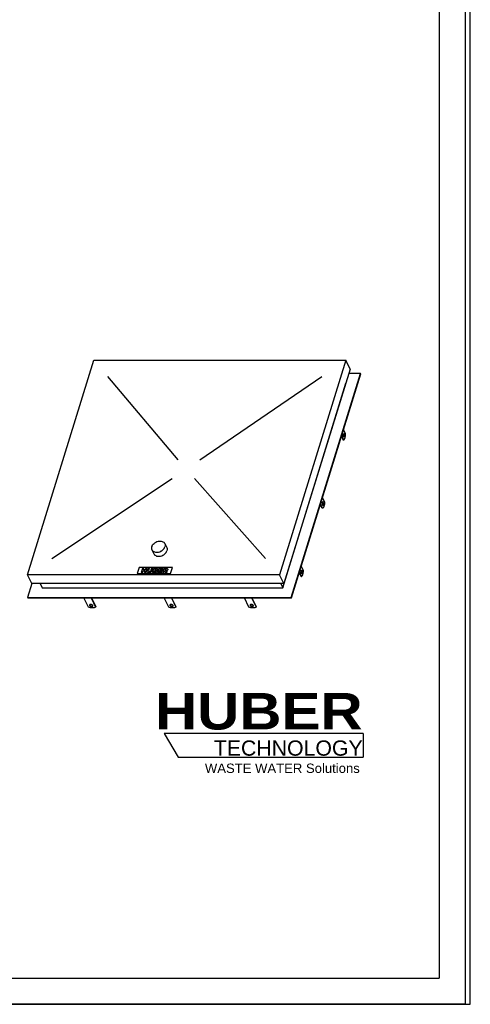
# Model space of a CAD drawing. Header units: millimetres. Extents: x 0 to 4200, y 0 to 5940.
# Tile 2 of 3: x 2468 to 4200, y 0 to 3785. Entities that reach past the tile are written whole.
import ezdxf

# ---------------------------------------------------------------- set-up
doc = ezdxf.new("R2010")
doc.units = ezdxf.units.MM
doc.header["$LTSCALE"] = 387.2
doc.layers.get('0').update_dxf_attribs({"linetype": 'CONTINUOUS'})
for name, color, linetype in [('_ACHSEN', 7, 'CONTINUOUS'), ('_KURVEN', 7, 'CONTINUOUS'), ('HUBER_Logo_BL2', 7, 'CONTINUOUS')]:
    doc.layers.add(name, color=color, linetype=linetype)
doc.styles.add('TEXTSTYLE_2', font='ariblk.ttf')
doc.styles.add('TEXTSTYLE_3', font='arial.ttf')

# ---------------------------------------------------------------- blocks, each defined once
blk = doc.blocks.new('HUBER_LOGO_BL2', base_point=(3411.6, 1009.5))
at = {"layer": 'HUBER_Logo_BL2', "color": 5, "linetype": 'CONTINUOUS'}
for p, q in [((3788.5, 1040.5), (3023.5, 1040.5)), ((3023.5, 1040.5), (3077.5, 950.5)), ((3788.5, 1040.5), (3788.5, 950.5)), ((3077.5, 950.5), (3788.5, 950.5))]:
    blk.add_line(p, q, dxfattribs=at)
at = {"layer": 'HUBER_Logo_BL2', "color": 2, "linetype": 'CONTINUOUS', "attachment_point": 3, "line_spacing_factor": 0.78}
for s, insert, char_height, width, style in [('HUBER\\P\\fArial;\\H58.5;TECHNOLOGY ', (3786.3, 1196.7), 140.4, 775.343, 'TEXTSTYLE_2'), ('WASTE WATER Solutions', (3775.2, 925.3), 36, 594.067, 'TEXTSTYLE_3')]:
    blk.add_mtext(s, dxfattribs=dict(at, insert=insert, char_height=char_height, width=width, style=style))

msp = doc.modelspace()

# ---------------------------------------------------------------- linework, layer by layer
at = {"color": 7, "linetype": 'CONTINUOUS'}
for p, q in [((4200, 0), (4200, 5940)), ((4200, 0), (4200, 5940)), ((2498.21, 1651.482), (2752.864, 2475.541)), ((2752.864, 2475.541), (3721.82, 2475.541)), ((3721.82, 2475.541), (3467.166, 1651.482)), ((3738.597, 2441.353), (3721.82, 2475.541)), ((3738.597, 2441.353), (3483.944, 1617.293)), ((3511.788, 1563.471), (3778.061, 2425.13)), ((3512.398, 1562.228), (3778.671, 2423.887)), ((3778.061, 2425.13), (3733.584, 2425.13)), ((3778.061, 2425.13), (3778.671, 2423.887)), ((3479.196, 1601.07), (3722.231, 2387.531)), ((3722.068, 2387.863), (3722.231, 2387.531)), ((2514.987, 1617.293), (2498.21, 1651.482)), ((3467.166, 1651.482), (2498.21, 1651.482)), ((3483.944, 1617.293), (3467.166, 1651.482)), ((2515.253, 1617.293), (2498.621, 1563.471)), ((3483.944, 1617.293), (2514.987, 1617.293)), ((2546.49, 1617.293), (2554.451, 1601.07)), ((2554.451, 1601.07), (3479.196, 1601.07)), ((3471.235, 1617.293), (3479.196, 1601.07)), ((2498.621, 1563.471), (2499.231, 1562.228)), ((2498.621, 1563.471), (3511.788, 1563.471)), ((2499.231, 1562.228), (3512.398, 1562.228)), ((2732.151, 1526.801), (2714.766, 1562.228)), ((2742.398, 1562.228), (2759.783, 1526.801)), ((2743.651, 1562.228), (2760.267, 1528.367)), ((3349.262, 1526.801), (3331.877, 1562.228)), ((3359.509, 1562.228), (3376.894, 1526.801)), ((3360.762, 1562.228), (3377.378, 1528.367)), ((3511.788, 1563.471), (3512.398, 1562.228)), ((2759.783, 1526.801), (2760.267, 1528.367)), ((3376.894, 1526.801), (3377.378, 1528.367)), ((0, 0), (4200, 0)), ((0, 0), (4200, 0))]:
    msp.add_line(p, q, dxfattribs=at)
at = {"color": 3, "linetype": 'CONTINUOUS'}
for p, q in [((4180, 5900), (4180, 0)), ((4180, 0), (0, 0))]:
    msp.add_line(p, q, dxfattribs=at)
at = {"color": 5, "linetype": 'CONTINUOUS'}
for p in [(4080, 5800), (400, 100)]:
    msp.add_line(p, (4080, 100), dxfattribs=at)
at = {"color": 7, "linetype": 'CONTINUOUS'}
for points, knots in [([(2759.783, 1526.801), (2758.159, 1525.707), (2754.09, 1524.11), (2747.229, 1523.439), (2739.675, 1524.273), (2734.625, 1525.798), (2732.151, 1526.801)], [0, 0, 0, 0, 0.20586353, 0.44895824, 0.71932016, 1, 1, 1, 1]), ([(2736.707, 1534.936), (2736.615, 1534.639), (2736.565, 1533.962), (2736.778, 1533.327), (2736.93, 1533.017)], [0, 0, 0, 0, 0.4740095, 1, 1, 1, 1]), ([(2748.904, 1533.017), (2748.664, 1533.505), (2747.92, 1534.455), (2746.404, 1535.59), (2744.538, 1536.466), (2742.51, 1536.994), (2740.52, 1537.12), (2738.764, 1536.829), (2737.387, 1536.129), (2736.83, 1535.337), (2736.707, 1534.936)], [0, 0, 0, 0, 0.11390778, 0.24746563, 0.39386403, 0.54300206, 0.68415783, 0.80849161, 0.91207201, 1, 1, 1, 1]), ([(2736.93, 1533.017), (2737.169, 1532.529), (2737.914, 1531.579), (2739.429, 1530.444), (2741.295, 1529.567), (2743.324, 1529.04), (2745.313, 1528.913), (2747.07, 1529.205), (2748.446, 1529.904), (2749.003, 1530.697), (2749.127, 1531.098)], [0, 0, 0, 0, 0.11390778, 0.24746563, 0.39386403, 0.54300206, 0.68415783, 0.80849161, 0.91207201, 1, 1, 1, 1]), ([(2737.101, 1535.672), (2737.108, 1535.582), (2737.158, 1535.206), (2737.287, 1534.843), (2737.414, 1534.583)], [0, 0, 0, 0, 0.23749823, 1, 1, 1, 1]), ([(2737.414, 1534.583), (2737.632, 1534.139), (2738.288, 1533.27), (2739.626, 1532.201), (2741.286, 1531.336), (2743.124, 1530.749), (2744.996, 1530.495), (2747.108, 1530.6), (2748.646, 1531.216), (2749.216, 1531.927)], [0, 0, 0, 0, 0.11026506, 0.2384178, 0.3793689, 0.52519011, 0.66701913, 0.79675428, 1, 1, 1, 1]), ([(2749.127, 1531.098), (2749.219, 1531.395), (2749.269, 1532.072), (2749.056, 1532.707), (2748.904, 1533.017)], [0, 0, 0, 0, 0.4740095, 1, 1, 1, 1]), ([(3376.894, 1526.801), (3375.27, 1525.707), (3371.201, 1524.11), (3364.34, 1523.439), (3356.786, 1524.273), (3351.736, 1525.798), (3349.262, 1526.801)], [0, 0, 0, 0, 0.20586353, 0.44895824, 0.71932016, 1, 1, 1, 1]), ([(3353.817, 1534.936), (3353.726, 1534.639), (3353.676, 1533.962), (3353.889, 1533.327), (3354.041, 1533.017)], [0, 0, 0, 0, 0.4740095, 1, 1, 1, 1]), ([(3366.015, 1533.017), (3365.775, 1533.505), (3365.031, 1534.455), (3363.515, 1535.59), (3361.649, 1536.466), (3359.621, 1536.994), (3357.631, 1537.12), (3355.875, 1536.829), (3354.498, 1536.129), (3353.941, 1535.337), (3353.817, 1534.936)], [0, 0, 0, 0, 0.11390778, 0.24746563, 0.39386403, 0.54300206, 0.68415783, 0.80849161, 0.91207201, 1, 1, 1, 1]), ([(3354.041, 1533.017), (3354.28, 1532.529), (3355.024, 1531.579), (3356.54, 1530.444), (3358.406, 1529.567), (3360.435, 1529.04), (3362.424, 1528.913), (3364.181, 1529.205), (3365.557, 1529.904), (3366.114, 1530.697), (3366.238, 1531.098)], [0, 0, 0, 0, 0.11390778, 0.24746563, 0.39386403, 0.54300206, 0.68415783, 0.80849161, 0.91207201, 1, 1, 1, 1]), ([(3354.212, 1535.672), (3354.219, 1535.582), (3354.268, 1535.206), (3354.398, 1534.843), (3354.525, 1534.583)], [0, 0, 0, 0, 0.23749823, 1, 1, 1, 1]), ([(3354.525, 1534.583), (3354.743, 1534.139), (3355.399, 1533.27), (3356.737, 1532.201), (3358.397, 1531.336), (3360.235, 1530.749), (3362.107, 1530.495), (3364.218, 1530.6), (3365.756, 1531.216), (3366.327, 1531.927)], [0, 0, 0, 0, 0.11026506, 0.2384178, 0.3793689, 0.52519011, 0.66701913, 0.79675428, 1, 1, 1, 1]), ([(3366.238, 1531.098), (3366.33, 1531.395), (3366.379, 1532.072), (3366.167, 1532.707), (3366.015, 1533.017)], [0, 0, 0, 0, 0.4740095, 1, 1, 1, 1])]:
    msp.add_open_spline(points, degree=3, knots=knots, dxfattribs=at)
at = {"layer": '_ACHSEN', "color": 7, "linetype": 'CONTINUOUS'}
for p, q in [((3720.809, 2192.629), (3712.463, 2209.638)), ((3704.489, 2183.834), (3711.705, 2169.129)), ((3705.201, 2186.138), (3713.547, 2169.129)), ((3713.547, 2169.129), (3711.705, 2169.129)), ((3631.37, 1947.223), (3639.717, 1930.214)), ((3630.613, 1906.714), (3623.397, 1921.42)), ((3632.455, 1906.714), (3624.108, 1923.723)), ((3632.455, 1906.714), (3630.613, 1906.714)), ((2976.336, 1746.962), (2983.962, 1731.421)), ((3025.711, 1771.192), (3033.337, 1755.651)), ((3558.625, 1667.8), (3550.278, 1684.809)), ((3542.304, 1659.005), (3549.521, 1644.3)), ((3543.016, 1661.309), (3551.363, 1644.3)), ((3551.363, 1644.3), (3549.521, 1644.3)), ((3040.707, 1526.801), (3023.322, 1562.228)), ((3050.954, 1562.228), (3068.339, 1526.801)), ((3052.206, 1562.228), (3068.823, 1528.367)), ((3068.339, 1526.801), (3068.823, 1528.367))]:
    msp.add_line(p, q, dxfattribs=at)
for points, knots in [([(3712.555, 2182.003), (3712.325, 2182.47), (3711.96, 2183.554), (3711.652, 2185.327), (3711.559, 2187.263), (3711.691, 2189.183), (3712.033, 2190.913), (3712.493, 2192.148), (3712.964, 2192.896), (3713.325, 2193.286), (3713.713, 2193.535), (3713.996, 2193.595), (3714.128, 2193.595)], [0, 0, 0, 0, 0.12346892, 0.26911552, 0.42616208, 0.58211516, 0.72463758, 0.84346088, 0.89210785, 0.93346398, 0.96860665, 1, 1, 1, 1]), ([(3714.128, 2180.595), (3713.984, 2180.595), (3713.674, 2180.667), (3713.254, 2180.962), (3712.87, 2181.419), (3712.657, 2181.794), (3712.555, 2182.003)], [0, 0, 0, 0, 0.19544256, 0.41791586, 0.68405258, 1, 1, 1, 1]), ([(3713.859, 2192.186), (3714.051, 2191.796), (3714.371, 2190.903), (3714.792, 2188.882), (3714.893, 2186.198), (3714.513, 2183.612), (3713.865, 2181.923), (3713.443, 2181.277), (3713.206, 2181.04)], [0, 0, 0, 0, 0.11267366, 0.24391849, 0.53323347, 0.80364423, 0.91333419, 1, 1, 1, 1]), ([(3713.209, 2193.147), (3713.27, 2193.086), (3713.527, 2192.796), (3713.727, 2192.457), (3713.859, 2192.186)], [0, 0, 0, 0, 0.2224933, 1, 1, 1, 1]), ([(3713.547, 2169.129), (3714.097, 2169.499), (3715.166, 2170.504), (3716.521, 2172.456), (3717.736, 2174.927), (3719.198, 2179.025), (3720.425, 2184.984), (3720.782, 2189.999), (3720.809, 2192.629)], [0, 0, 0, 0, 0.0786024, 0.17200828, 0.28095657, 0.40461241, 0.68775598, 1, 1, 1, 1]), ([(3714.128, 2193.595), (3714.272, 2193.595), (3714.583, 2193.522), (3715.002, 2193.228), (3715.386, 2192.77), (3715.599, 2192.395), (3715.701, 2192.186)], [0, 0, 0, 0, 0.19544256, 0.41791586, 0.68405258, 1, 1, 1, 1]), ([(3715.701, 2192.186), (3715.931, 2191.719), (3716.296, 2190.636), (3716.604, 2188.862), (3716.697, 2186.926), (3716.566, 2185.006), (3716.223, 2183.277), (3715.763, 2182.041), (3715.292, 2181.294), (3714.931, 2180.904), (3714.543, 2180.655), (3714.26, 2180.595), (3714.128, 2180.595)], [0, 0, 0, 0, 0.12346892, 0.26911552, 0.42616208, 0.58211516, 0.72463758, 0.84346088, 0.89210785, 0.93346398, 0.96860665, 1, 1, 1, 1]), ([(3633.036, 1931.18), (3632.904, 1931.18), (3632.621, 1931.12), (3632.232, 1930.871), (3631.872, 1930.481), (3631.401, 1929.734), (3630.941, 1928.498), (3630.598, 1926.769), (3630.467, 1924.849), (3630.56, 1922.913), (3630.868, 1921.139), (3631.233, 1920.056), (3631.462, 1919.589)], [0, 0, 0, 0, 0.03139335, 0.06653602, 0.10789215, 0.15653912, 0.27536242, 0.41788484, 0.57383792, 0.73088448, 0.87653108, 1, 1, 1, 1]), ([(3632.767, 1929.772), (3632.72, 1929.869), (3632.539, 1930.211), (3632.314, 1930.535), (3632.116, 1930.733)], [0, 0, 0, 0, 0.27856125, 1, 1, 1, 1]), ([(3634.609, 1929.772), (3634.507, 1929.981), (3634.294, 1930.356), (3633.909, 1930.813), (3633.49, 1931.108), (3633.18, 1931.18), (3633.036, 1931.18)], [0, 0, 0, 0, 0.31594742, 0.58208414, 0.80455744, 1, 1, 1, 1]), ([(3631.462, 1919.589), (3631.565, 1919.38), (3631.778, 1919.005), (3632.162, 1918.547), (3632.581, 1918.253), (3632.892, 1918.18), (3633.036, 1918.18)], [0, 0, 0, 0, 0.31594742, 0.58208414, 0.80455744, 1, 1, 1, 1]), ([(3632.114, 1918.625), (3632.351, 1918.862), (3632.773, 1919.508), (3633.42, 1921.197), (3633.801, 1923.783), (3633.7, 1926.468), (3633.279, 1928.489), (3632.959, 1929.381), (3632.767, 1929.772)], [0, 0, 0, 0, 0.08666581, 0.19635577, 0.46676653, 0.75608151, 0.88732634, 1, 1, 1, 1]), ([(3639.717, 1930.214), (3639.689, 1927.584), (3639.332, 1922.569), (3638.106, 1916.61), (3636.644, 1912.513), (3635.428, 1910.042), (3634.074, 1908.089), (3633.004, 1907.084), (3632.455, 1906.714)], [0, 0, 0, 0, 0.31224402, 0.59538759, 0.71904343, 0.82799172, 0.9213976, 1, 1, 1, 1]), ([(3633.036, 1918.18), (3633.168, 1918.18), (3633.451, 1918.24), (3633.839, 1918.489), (3634.2, 1918.879), (3634.671, 1919.627), (3635.13, 1920.862), (3635.473, 1922.592), (3635.605, 1924.512), (3635.512, 1926.448), (3635.203, 1928.221), (3634.839, 1929.305), (3634.609, 1929.772)], [0, 0, 0, 0, 0.03139335, 0.06653602, 0.10789215, 0.15653912, 0.27536242, 0.41788484, 0.57383792, 0.73088448, 0.87653108, 1, 1, 1, 1]), ([(2975.694, 1759.077), (2976.435, 1761.473), (2978.888, 1766.224), (2983.499, 1771.155), (2988.01, 1774.536), (2993.011, 1777.448), (2999.73, 1779.959), (3007.944, 1780.973), (3015.562, 1779.873), (3020.947, 1777.101), (3024.091, 1773.952), (3025.247, 1772.137), (3025.711, 1771.192)], [0, 0, 0, 0, 0.12088502, 0.25298414, 0.3220667, 0.39208839, 0.53136557, 0.66458415, 0.78696549, 0.89729041, 0.94921452, 1, 1, 1, 1]), ([(2975.694, 1759.077), (2975.065, 1757.041), (2974.594, 1753.847), (2975.206, 1749.742), (2975.9, 1747.85), (2976.336, 1746.962)], [0, 0, 0, 0, 0.51611132, 0.76043424, 1, 1, 1, 1]), ([(2976.336, 1746.962), (2976.8, 1746.016), (2977.957, 1744.202), (2981.1, 1741.052), (2986.485, 1738.281), (2994.103, 1737.18), (3002.317, 1738.194), (3009.036, 1740.706), (3014.037, 1743.617), (3018.548, 1746.998), (3023.159, 1751.93), (3025.612, 1756.68), (3026.353, 1759.077)], [0, 0, 0, 0, 0.05078548, 0.10270959, 0.21303451, 0.33541585, 0.46863443, 0.60791161, 0.6779333, 0.74701586, 0.87911498, 1, 1, 1, 1]), ([(2983.962, 1731.421), (2984.426, 1730.476), (2985.583, 1728.661), (2988.726, 1725.512), (2994.111, 1722.74), (3001.73, 1721.64), (3009.943, 1722.654), (3016.662, 1725.165), (3021.663, 1728.077), (3026.174, 1731.458), (3030.785, 1736.389), (3033.238, 1741.14), (3033.979, 1743.536)], [0, 0, 0, 0, 0.05078548, 0.10270959, 0.21303451, 0.33541585, 0.46863443, 0.60791161, 0.6779333, 0.74701586, 0.87911498, 1, 1, 1, 1]), ([(3025.711, 1771.192), (3026.147, 1770.304), (3026.841, 1768.411), (3027.453, 1764.306), (3026.982, 1761.113), (3026.353, 1759.077)], [0, 0, 0, 0, 0.23956576, 0.48388868, 1, 1, 1, 1]), ([(3033.337, 1755.651), (3033.773, 1754.763), (3034.467, 1752.871), (3035.079, 1748.766), (3034.608, 1745.572), (3033.979, 1743.536)], [0, 0, 0, 0, 0.23956576, 0.48388868, 1, 1, 1, 1]), ([(3550.37, 1657.174), (3550.141, 1657.641), (3549.776, 1658.725), (3549.468, 1660.498), (3549.375, 1662.434), (3549.506, 1664.354), (3549.849, 1666.084), (3550.308, 1667.319), (3550.78, 1668.067), (3551.14, 1668.457), (3551.529, 1668.706), (3551.811, 1668.766), (3551.944, 1668.766)], [0, 0, 0, 0, 0.12346892, 0.26911552, 0.42616208, 0.58211516, 0.72463758, 0.84346088, 0.89210785, 0.93346398, 0.96860665, 1, 1, 1, 1]), ([(3551.675, 1667.357), (3551.867, 1666.967), (3552.187, 1666.074), (3552.607, 1664.053), (3552.709, 1661.369), (3552.328, 1658.783), (3551.681, 1657.094), (3551.258, 1656.448), (3551.022, 1656.211)], [0, 0, 0, 0, 0.11267366, 0.24391849, 0.53323347, 0.80364423, 0.91333419, 1, 1, 1, 1]), ([(3551.024, 1668.318), (3551.085, 1668.257), (3551.343, 1667.967), (3551.542, 1667.628), (3551.675, 1667.357)], [0, 0, 0, 0, 0.2224933, 1, 1, 1, 1]), ([(3551.363, 1644.3), (3551.912, 1644.67), (3552.982, 1645.675), (3554.336, 1647.627), (3555.552, 1650.098), (3557.014, 1654.196), (3558.24, 1660.155), (3558.597, 1665.17), (3558.625, 1667.8)], [0, 0, 0, 0, 0.0786024, 0.17200828, 0.28095657, 0.40461241, 0.68775598, 1, 1, 1, 1]), ([(3551.944, 1668.766), (3552.088, 1668.766), (3552.398, 1668.693), (3552.817, 1668.399), (3553.201, 1667.941), (3553.414, 1667.566), (3553.517, 1667.357)], [0, 0, 0, 0, 0.19544256, 0.41791586, 0.68405258, 1, 1, 1, 1]), ([(3553.517, 1667.357), (3553.746, 1666.89), (3554.111, 1665.807), (3554.419, 1664.033), (3554.512, 1662.097), (3554.381, 1660.177), (3554.038, 1658.448), (3553.579, 1657.212), (3553.108, 1656.465), (3552.747, 1656.075), (3552.358, 1655.826), (3552.076, 1655.766), (3551.944, 1655.766)], [0, 0, 0, 0, 0.12346892, 0.26911552, 0.42616208, 0.58211516, 0.72463758, 0.84346088, 0.89210785, 0.93346398, 0.96860665, 1, 1, 1, 1]), ([(3551.944, 1655.766), (3551.8, 1655.766), (3551.489, 1655.838), (3551.07, 1656.133), (3550.686, 1656.59), (3550.473, 1656.965), (3550.37, 1657.174)], [0, 0, 0, 0, 0.19544256, 0.41791586, 0.68405258, 1, 1, 1, 1]), ([(3068.339, 1526.801), (3066.714, 1525.707), (3062.645, 1524.11), (3055.785, 1523.439), (3048.23, 1524.273), (3043.181, 1525.798), (3040.707, 1526.801)], [0, 0, 0, 0, 0.20586353, 0.44895824, 0.71932016, 1, 1, 1, 1]), ([(3045.262, 1534.936), (3045.17, 1534.639), (3045.12, 1533.962), (3045.333, 1533.327), (3045.485, 1533.017)], [0, 0, 0, 0, 0.4740095, 1, 1, 1, 1]), ([(3057.459, 1533.017), (3057.22, 1533.505), (3056.475, 1534.455), (3054.96, 1535.59), (3053.094, 1536.466), (3051.065, 1536.994), (3049.075, 1537.12), (3047.319, 1536.829), (3045.942, 1536.129), (3045.386, 1535.337), (3045.262, 1534.936)], [0, 0, 0, 0, 0.11390778, 0.24746563, 0.39386403, 0.54300206, 0.68415783, 0.80849161, 0.91207201, 1, 1, 1, 1]), ([(3045.485, 1533.017), (3045.725, 1532.529), (3046.469, 1531.579), (3047.984, 1530.444), (3049.85, 1529.567), (3051.879, 1529.04), (3053.869, 1528.913), (3055.625, 1529.205), (3057.002, 1529.904), (3057.558, 1530.697), (3057.682, 1531.098)], [0, 0, 0, 0, 0.11390778, 0.24746563, 0.39386403, 0.54300206, 0.68415783, 0.80849161, 0.91207201, 1, 1, 1, 1]), ([(3045.657, 1535.672), (3045.663, 1535.582), (3045.713, 1535.206), (3045.842, 1534.843), (3045.969, 1534.583)], [0, 0, 0, 0, 0.23749823, 1, 1, 1, 1]), ([(3045.969, 1534.583), (3046.187, 1534.139), (3046.844, 1533.27), (3048.181, 1532.201), (3049.842, 1531.336), (3051.68, 1530.749), (3053.552, 1530.495), (3055.663, 1530.6), (3057.201, 1531.216), (3057.771, 1531.927)], [0, 0, 0, 0, 0.11026506, 0.2384178, 0.3793689, 0.52519011, 0.66701913, 0.79675428, 1, 1, 1, 1]), ([(3057.682, 1531.098), (3057.774, 1531.395), (3057.824, 1532.072), (3057.611, 1532.707), (3057.459, 1533.017)], [0, 0, 0, 0, 0.4740095, 1, 1, 1, 1])]:
    msp.add_open_spline(points, degree=3, knots=knots, dxfattribs=at)
at = {"layer": '_KURVEN', "color": 4, "linetype": 'CONTINUOUS'}
for p, q in [((3077.083, 2092.769), (2807.183, 2412.875)), ((3161.029, 2092.769), (3628.77, 2412.875)), ((2591.26, 1714.148), (3054.11, 2020.77)), ((3139.505, 2020.77), (3412.847, 1714.148)), ((2926.686, 1678.898), (2919.424, 1655.398)), ((3055.635, 1678.898), (2926.686, 1678.898)), ((2940.127, 1674.981), (2935.286, 1659.315)), ((2945.82, 1674.981), (2940.127, 1674.981)), ((2940.978, 1659.315), (2942.937, 1665.652)), ((2942.937, 1665.652), (2949.157, 1665.652)), ((2944.126, 1669.499), (2945.82, 1674.981)), ((2950.346, 1669.499), (2944.126, 1669.499)), ((2949.157, 1665.652), (2947.198, 1659.315)), ((2952.04, 1674.981), (2950.346, 1669.499)), ((2957.757, 1674.981), (2952.04, 1674.981)), ((2952.916, 1659.315), (2957.757, 1674.981)), ((2961.552, 1674.981), (2958.666, 1665.641)), ((2967.232, 1674.981), (2961.552, 1674.981)), ((2964.276, 1665.417), (2967.232, 1674.981)), ((2973.527, 1674.981), (2970.571, 1665.417)), ((2979.207, 1674.981), (2973.527, 1674.981)), ((2976.32, 1665.641), (2979.207, 1674.981)), ((2982.989, 1674.981), (2978.147, 1659.315)), ((2993.644, 1674.981), (2982.989, 1674.981)), ((2984.93, 1662.681), (2985.911, 1665.855)), ((2985.911, 1665.855), (2988.801, 1665.855)), ((2986.832, 1668.837), (2987.75, 1671.807)), ((2989.308, 1668.837), (2986.832, 1668.837)), ((2987.75, 1671.807), (2990.264, 1671.807)), ((3002.981, 1674.981), (2998.139, 1659.315)), ((3018.235, 1674.981), (3002.981, 1674.981)), ((3004.941, 1662.863), (3005.895, 1665.951)), ((3005.895, 1665.951), (3014.754, 1665.951)), ((3006.882, 1669.146), (3007.652, 1671.636)), ((3015.741, 1669.146), (3006.882, 1669.146)), ((3007.652, 1671.636), (3017.202, 1671.636)), ((3014.754, 1665.951), (3015.741, 1669.146)), ((3021.653, 1674.981), (3016.812, 1659.315)), ((3017.202, 1671.636), (3018.235, 1674.981)), ((3031.14, 1674.981), (3021.653, 1674.981)), ((3022.529, 1659.315), (3024.494, 1665.673)), ((3024.494, 1665.673), (3024.997, 1665.673)), ((3025.409, 1668.634), (3026.393, 1671.818)), ((3027.809, 1668.634), (3025.409, 1668.634)), ((3026.393, 1671.818), (3028.894, 1671.818)), ((3048.373, 1655.398), (3055.635, 1678.898)), ((2919.424, 1655.398), (3048.373, 1655.398)), ((2935.286, 1659.315), (2940.978, 1659.315)), ((2947.198, 1659.315), (2952.916, 1659.315)), ((2978.147, 1659.315), (2987.974, 1659.315)), ((2987.833, 1662.681), (2984.93, 1662.681)), ((2998.139, 1659.315), (3013.671, 1659.315)), ((3014.767, 1662.863), (3004.941, 1662.863)), ((3013.671, 1659.315), (3014.767, 1662.863)), ((3016.812, 1659.315), (3022.529, 1659.315)), ((3026.937, 1664.102), (3028.498, 1659.315)), ((3028.498, 1659.315), (3034.932, 1659.315)), ((3034.932, 1659.315), (3033.567, 1663.846))]:
    msp.add_line(p, q, dxfattribs=at)
for points in [[(2958.372, 1662.991), (2958.333, 1663.996), (2958.428, 1664.872), (2958.666, 1665.641)], [(2964.276, 1665.417), (2964.012, 1664.562), (2964.083, 1663.899), (2964.488, 1663.418)], [(2969.108, 1663.408), (2969.807, 1663.878), (2970.304, 1664.551), (2970.571, 1665.417)], [(2976.32, 1665.641), (2976.033, 1664.712), (2975.59, 1663.846), (2974.996, 1663.023)], [(2990.755, 1665.428), (2990.439, 1665.705), (2989.794, 1665.855), (2988.801, 1665.855)], [(2989.308, 1668.837), (2990.187, 1668.837), (2990.843, 1668.965), (2991.274, 1669.221)], [(2991.954, 1671.423), (2991.682, 1671.679), (2991.118, 1671.807), (2990.264, 1671.807)], [(2991.015, 1664.316), (2991.157, 1664.776), (2991.071, 1665.15), (2990.755, 1665.428)], [(2991.274, 1669.221), (2991.705, 1669.478), (2992, 1669.862), (2992.152, 1670.354)], [(2992.152, 1670.354), (2992.29, 1670.803), (2992.227, 1671.166), (2991.954, 1671.423)], [(2993.644, 1674.981), (2995.416, 1674.981), (2996.658, 1674.607), (2997.382, 1673.859)], [(2996.203, 1668.696), (2995.61, 1668.249), (2994.838, 1667.907), (2993.892, 1667.65)], [(2993.892, 1667.65), (2995.126, 1667.373), (2995.951, 1666.913), (2996.375, 1666.25)], [(2997.955, 1671.081), (2997.668, 1670.151), (2997.084, 1669.36), (2996.203, 1668.696)], [(2996.375, 1666.25), (2996.798, 1665.588), (2996.858, 1664.765), (2996.551, 1663.771)], [(2997.382, 1673.859), (2998.105, 1673.111), (2998.296, 1672.181), (2997.955, 1671.081)], [(3026.27, 1665.302), (3025.937, 1665.545), (3025.512, 1665.673), (3024.997, 1665.673)], [(3026.937, 1664.102), (3026.735, 1664.721), (3026.521, 1665.118), (3026.27, 1665.302)], [(3027.809, 1668.634), (3028.06, 1668.634), (3028.583, 1668.698), (3029.383, 1668.84)], [(3030.888, 1671.409), (3030.597, 1671.679), (3029.924, 1671.818), (3028.894, 1671.818)], [(3029.383, 1668.84), (3029.78, 1668.911), (3030.131, 1669.072), (3030.455, 1669.337)], [(3030.455, 1669.337), (3030.77, 1669.595), (3030.992, 1669.905), (3031.097, 1670.247)], [(3031.097, 1670.247), (3031.252, 1670.749), (3031.183, 1671.134), (3030.888, 1671.409)], [(3033.305, 1666.841), (3032.745, 1666.592), (3032.016, 1666.389), (3031.112, 1666.229)], [(3031.112, 1666.229), (3031.728, 1666.026), (3032.171, 1665.834), (3032.417, 1665.644)], [(3031.14, 1674.981), (3032.9, 1674.981), (3034.204, 1674.853), (3035.055, 1674.597)], [(3032.417, 1665.644), (3032.587, 1665.513), (3032.806, 1665.246), (3033.075, 1664.818)], [(3035.575, 1668.375), (3034.949, 1667.747), (3034.187, 1667.234), (3033.305, 1666.841)], [(3035.055, 1674.597), (3035.906, 1674.34), (3036.498, 1673.859), (3036.857, 1673.162)], [(3036.934, 1670.632), (3036.663, 1669.756), (3036.205, 1669.008), (3035.575, 1668.375)], [(3036.857, 1673.162), (3037.213, 1672.47), (3037.241, 1671.626), (3036.934, 1670.632)], [(2959.026, 1661.187), (2958.614, 1661.773), (2958.396, 1662.371), (2958.372, 1662.991)], [(2960.565, 1659.836), (2959.949, 1660.159), (2959.435, 1660.608), (2959.026, 1661.187)], [(2963.023, 1659.208), (2962.001, 1659.315), (2961.171, 1659.518), (2960.565, 1659.836)], [(2965.914, 1659.048), (2965.009, 1659.048), (2964.046, 1659.101), (2963.023, 1659.208)], [(2964.488, 1663.418), (2964.892, 1662.938), (2965.598, 1662.702), (2966.591, 1662.702)], [(2970.055, 1659.571), (2968.848, 1659.229), (2967.46, 1659.048), (2965.914, 1659.048)], [(2966.591, 1662.702), (2967.571, 1662.702), (2968.41, 1662.938), (2969.108, 1663.408)], [(2972.733, 1660.864), (2971.813, 1660.245), (2970.927, 1659.817), (2970.055, 1659.571)], [(2974.996, 1663.023), (2974.402, 1662.2), (2973.653, 1661.484), (2972.733, 1660.864)], [(2987.833, 1662.681), (2988.813, 1662.681), (2989.547, 1662.82), (2990.042, 1663.119)], [(2990.59, 1659.526), (2989.263, 1659.379), (2988.388, 1659.315), (2987.974, 1659.315)], [(2990.042, 1663.119), (2990.536, 1663.418), (2990.859, 1663.814), (2991.015, 1664.316)], [(2992.911, 1660.041), (2992.36, 1659.806), (2991.579, 1659.635), (2990.59, 1659.526)], [(2995.206, 1661.581), (2994.554, 1660.928), (2993.793, 1660.416), (2992.911, 1660.041)], [(2996.551, 1663.771), (2996.3, 1662.959), (2995.846, 1662.222), (2995.206, 1661.581)], [(3033.075, 1664.818), (3033.337, 1664.402), (3033.502, 1664.081), (3033.567, 1663.846)]]:
    msp.add_open_spline(points, degree=3, dxfattribs=at)

# ---------------------------------------------------------------- block references
at = {"layer": 'HUBER_Logo_BL2'}
msp.add_blockref('HUBER_LOGO_BL2', (3411.593, 1009.548), dxfattribs=at)

doc.saveas('drawing.dxf')
